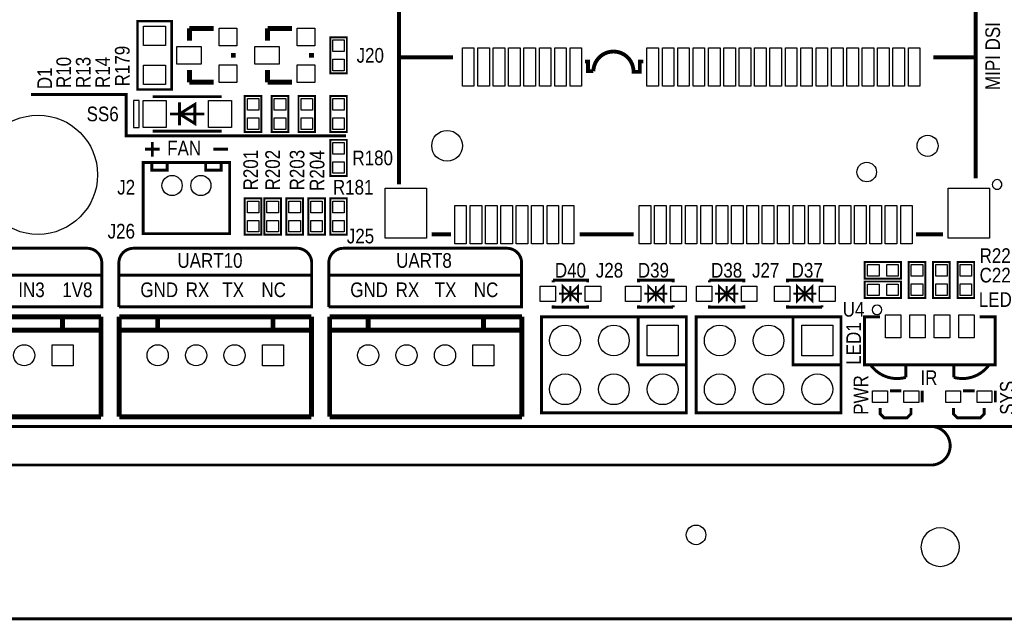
# Model space of a CAD drawing. Extents: x 0 to 176, y -10 to 100.
# Tile 8 of 15: x 91 to 143, y -10 to 21. Entities that reach past the tile are written whole.
import ezdxf
from ezdxf.enums import TextEntityAlignment as Align

# ---------------------------------------------------------------- set-up
doc = ezdxf.new("R2010")
doc.units = 0
doc.layers.add('DXF', color=212, linetype='CONTINUOUS')

msp = doc.modelspace()

# ---------------------------------------------------------------- linework, layer by layer
at = {"layer": 'DXF'}
for points, const_width in [([(2.999994, 0), (147.000011, 0, 0.41421), (150.000005, 2.999994), (150.000005, 87.000105, 0.414209), (147.000011, 90.000099), (2.999994, 90.000099, 0.414212), (0, 87.000105), (0, 2.999994, 0.414214), (2.999994, 0)], 0.1524), ([(120.898895, 18.986195), (121.059194, 18.986195), (121.059194, 18.48231), (121.337807, 18.48231, -0.988934), (123.424899, 18.458409), (123.424899, 18.446496), (123.750807, 18.446496), (123.750807, 18.980201), (123.934703, 18.980201)], 0.199898), ([(120.898895, 18.986195), (121.059194, 18.986195), (121.059194, 18.482107), (121.337807, 18.482107, -0.988909), (123.424899, 18.458409), (123.424899, 18.446191), (123.750807, 18.446191), (123.750807, 18.980201), (123.934499, 18.980201)], 0.199898), ([(81.788, 6.223), (95.758, 6.223), (95.758, 8.509, 0.414214), (94.996, 9.271), (82.55, 9.271, 0.414214), (81.788, 8.509), (81.788, 6.223)], 0.1524), ([(96.647, 6.223), (106.68, 6.223), (106.68, 8.509, 0.414214), (105.918, 9.271), (97.409, 9.271, 0.414214), (96.647, 8.509), (96.647, 6.223)], 0.1524), ([(107.569, 6.223), (117.602, 6.223), (117.602, 8.509, 0.414214), (116.84, 9.271), (108.331, 9.271, 0.414214), (107.569, 8.509), (107.569, 6.223)], 0.1524), ([(137.590809, 2.556789, -0.306224), (135.787409, 3.167101)], 0.1524), ([(141.894103, 3.167405, -0.306156), (140.090703, 2.556789)], 0.1524), ([(147.000011, 0, 0.999992), (147.000011, -1.999996), (150.000005, -1.999996), (150.000005, -8.47598, -0.414214), (148.476005, -9.99998), (1.524, -9.99998, -0.414214), (0, -8.47598), (0, -1.999996)], 0.1524)]:
    msp.add_lwpolyline(points, format="xyb", dxfattribs=dict(at, const_width=const_width))
for points in [[(0, 2.999994), (0, 87.000105, -0.414212), (2.999994, 90.000099), (147.000011, 90.000099, -0.414209), (150.000005, 87.000105), (150.000005, 2.999994, -0.41421), (147.000011, 0), (2.999994, 0, -0.414214)], [(142.591993, 12.590043, 1), (142.091959, 12.590065, 1)], [(136.343187, 6.0706, 1), (135.843206, 6.070605, 1)], [(140.380009, -6.26999, 1), (138.380013, -6.26999, 1)]]:
    msp.add_lwpolyline(points, format="xyb", close=True, dxfattribs=at)
for points, const_width in [([(111.224593, 19.199606), (111.224593, 65.548307), (141.224787, 65.548307), (141.224787, 19.199911), (141.224508, 19.199606), (141.224508, 12.899593)], 0.199898), ([(99.392003, 21.082), (99.392003, 17.526), (97.614003, 17.526), (97.614003, 21.082), (99.392003, 21.082)], 0.127), ([(100.3173, 20.066), (100.3173, 20.701)], 0.254), ([(100.3173, 20.701), (101.5873, 20.701)], 0.254), ([(104.3813, 20.066), (104.3813, 20.701)], 0.254), ([(104.3813, 20.701), (105.6513, 20.701)], 0.254), ([(107.6452, 18.3642), (107.6452, 20.2438), (108.5088, 20.2438), (108.5088, 18.3642), (107.6452, 18.3642)], 0.1016), ([(102.6033, 19.177), (102.6033, 19.431)], 0.254), ([(106.6673, 19.177), (106.6673, 19.431)], 0.254), ([(114.024689, 19.199403), (111.224593, 19.199403), (111.224593, 12.588697)], 0.199898), ([(141.224508, 19.199403), (139.024589, 19.199403)], 0.199898), ([(141.224787, 12.999695), (141.224787, 19.199911)], 0.199898), ([(100.3173, 18.542), (100.3173, 17.907)], 0.254), ([(104.3813, 18.542), (104.3813, 17.907)], 0.254), ([(100.3173, 17.907), (101.5873, 17.907)], 0.254), ([(104.3813, 17.907), (105.6513, 17.907)], 0.254), ([(108.458, 15.113), (97.028, 15.113), (97.028, 17.272), (92.075, 17.272)], 0.1524), ([(98.402902, 17.155897), (102.003098, 17.155897)], 0.150089), ([(99.802899, 15.656103), (99.802899, 16.855897)], 0.150089), ([(103.2002, 15.3162), (103.2002, 17.1958), (104.0638, 17.1958), (104.0638, 15.3162), (103.2002, 15.3162)], 0.1016), ([(104.5972, 15.3162), (104.5972, 17.1958), (105.4608, 17.1958), (105.4608, 15.3162), (104.5972, 15.3162)], 0.1016), ([(106.8578, 17.1958), (106.8578, 15.3162), (105.9942, 15.3162), (105.9942, 17.1958), (106.8578, 17.1958)], 0.1016), ([(108.5088, 17.1958), (108.5088, 15.3162), (107.6452, 15.3162), (107.6452, 17.1958), (108.5088, 17.1958)], 0.1016), ([(99.803204, 16.256), (100.602796, 15.755899), (100.602796, 16.756101), (99.803204, 16.256)], 0.150089), ([(101.102897, 16.256), (99.303103, 16.256)], 0.150089), ([(102.003098, 15.356103), (98.402902, 15.356103)], 0.150089), ([(98.387205, 14.804111), (98.387205, 14.042111)], 0.1524), ([(107.6452, 13.0302), (107.6452, 14.9098), (108.5088, 14.9098), (108.5088, 13.0302), (107.6452, 13.0302)], 0.1016), ([(98.768205, 14.423111), (98.006205, 14.423111)], 0.1524), ([(102.324205, 14.423111), (101.562205, 14.423111)], 0.1524), ([(97.915197, 13.732993), (102.415111, 13.732993), (102.415111, 10.033), (97.915197, 10.033), (97.915197, 13.732993)], 0.150089), ([(98.365107, 13.732993), (98.365107, 13.333197), (99.165207, 13.333197), (99.165207, 13.732993)], 0.150089), ([(101.965303, 13.732993), (101.965303, 13.333197), (101.165203, 13.333197), (101.165203, 13.732993)], 0.150089), ([(104.0638, 11.8618), (104.0638, 9.9822), (103.2002, 9.9822), (103.2002, 11.8618), (104.0638, 11.8618)], 0.1016), ([(105.0798, 11.8618), (105.0798, 9.9822), (104.2162, 9.9822), (104.2162, 11.8618), (105.0798, 11.8618)], 0.1016), ([(106.2228, 11.8618), (106.2228, 9.9822), (105.3592, 9.9822), (105.3592, 11.8618), (106.2228, 11.8618)], 0.1016), ([(107.3658, 11.8618), (107.3658, 9.9822), (106.5022, 9.9822), (106.5022, 11.8618), (107.3658, 11.8618)], 0.1016), ([(108.5088, 11.8618), (108.5088, 9.9822), (107.6452, 9.9822), (107.6452, 11.8618), (108.5088, 11.8618)], 0.1016), ([(112.92459, 9.999701), (113.924588, 9.999701)], 0.199898), ([(112.92459, 9.999701), (113.924588, 9.999701)], 0.199898), ([(120.6246, 9.999701), (123.424391, 9.999701)], 0.199898), ([(120.6246, 9.999701), (123.424391, 9.999701)], 0.199898), ([(138.124413, 9.999701), (139.524511, 9.999701)], 0.199898), ([(138.124413, 9.999701), (139.524511, 9.999701)], 0.199898), ([(135.4582, 8.5598), (137.3378, 8.5598), (137.3378, 7.6962), (135.4582, 7.6962), (135.4582, 8.5598)], 0.1016), ([(137.7442, 6.6802), (137.7442, 8.5598), (138.6078, 8.5598), (138.6078, 6.6802), (137.7442, 6.6802)], 0.1016), ([(139.8778, 8.5598), (139.8778, 6.6802), (139.0142, 6.6802), (139.0142, 8.5598), (139.8778, 8.5598)], 0.1016), ([(140.2842, 6.6802), (140.2842, 8.5598), (141.1478, 8.5598), (141.1478, 6.6802), (140.2842, 6.6802)], 0.1016), ([(81.788, 7.874), (95.758, 7.874)], 0.1524), ([(106.68, 7.874), (96.647, 7.874)], 0.1524), ([(107.569, 7.874), (117.602, 7.874)], 0.1524), ([(119.242103, 7.607884), (121.041897, 7.607884), (121.041897, 7.507783)], 0.150089), ([(119.242103, 7.607884), (119.242103, 7.507783)], 0.150089), ([(120.142, 6.907886), (119.742001, 6.507785), (119.742001, 7.307885), (120.142, 6.907886), (120.541999, 7.307885), (120.541999, 6.507785), (120.142, 6.907886)], 0.100101), ([(120.142, 6.507785), (120.142, 7.307885)], 0.100101), ([(125.486897, 7.507783), (125.486897, 7.607884), (123.687103, 7.607884), (123.687103, 7.507783)], 0.150089), ([(124.587, 6.907886), (124.986999, 7.307885), (124.986999, 6.507785), (124.587, 6.907886), (124.187001, 6.507785), (124.187001, 7.307885), (124.587, 6.907886)], 0.100101), ([(124.587, 7.307885), (124.587, 6.507785)], 0.100101), ([(127.370103, 7.607884), (129.169897, 7.607884), (129.169897, 7.507783)], 0.150089), ([(127.370103, 7.607884), (127.370103, 7.507783)], 0.150089), ([(128.27, 6.907886), (127.869899, 6.507785), (127.869899, 7.307885), (128.27, 6.907886), (128.669999, 7.307885), (128.669999, 6.507785), (128.27, 6.907886)], 0.100101), ([(128.27, 6.507785), (128.27, 7.307885)], 0.100101), ([(133.233897, 7.507783), (133.233897, 7.607884), (131.434103, 7.607884), (131.434103, 7.507783)], 0.150089), ([(132.334, 6.907886), (132.733999, 7.307885), (132.733999, 6.507785), (132.334, 6.907886), (131.934001, 6.507785), (131.934001, 7.307885), (132.334, 6.907886)], 0.100101), ([(132.334, 7.307885), (132.334, 6.507785)], 0.100101), ([(137.3378, 6.6802), (135.4582, 6.6802), (135.4582, 7.5438), (137.3378, 7.5438), (137.3378, 6.6802)], 0.1016), ([(119.542103, 6.907886), (120.741897, 6.907886)], 0.100101), ([(125.186897, 6.907886), (123.987103, 6.907886)], 0.100101), ([(127.670103, 6.907886), (128.869897, 6.907886)], 0.100101), ([(132.933897, 6.907886), (131.734103, 6.907886)], 0.100101), ([(119.242103, 6.307988), (119.242103, 6.207887), (121.041897, 6.207887), (121.041897, 6.307988)], 0.150089), ([(125.486897, 6.207887), (123.687103, 6.207887), (123.687103, 6.307988)], 0.150089), ([(125.486897, 6.207887), (125.486897, 6.307988)], 0.150089), ([(127.370103, 6.307988), (127.370103, 6.207887), (129.169897, 6.207887), (129.169897, 6.307988)], 0.150089), ([(133.233897, 6.207887), (131.434103, 6.207887), (131.434103, 6.307988)], 0.150089), ([(133.233897, 6.207887), (133.233897, 6.307988)], 0.150089), ([(95.719113, 5.707888), (81.719191, 5.707888)], 0.254), ([(93.719091, 5.007889), (93.719091, 5.707888)], 0.254), ([(95.719113, 0.508), (95.719113, 5.707888)], 0.254), ([(96.667295, 0.508), (96.667295, 5.707888)], 0.254), ([(106.6673, 5.707888), (96.667295, 5.707888)], 0.254), ([(98.667291, 5.007889), (98.667291, 5.707888)], 0.254), ([(104.667304, 5.007889), (104.667304, 5.707888)], 0.254), ([(106.6673, 0.508), (106.6673, 5.707888)], 0.254), ([(107.615507, 0.508), (107.615507, 5.707888)], 0.254), ([(117.615487, 5.707888), (107.615507, 5.707888)], 0.254), ([(109.615503, 5.007889), (109.615503, 5.707888)], 0.254), ([(115.615491, 5.007889), (115.615491, 5.707888)], 0.254), ([(117.615487, 0.508), (117.615487, 5.707888)], 0.254), ([(126.171706, 0.707593), (118.631487, 0.707593), (118.631487, 5.707888), (126.171706, 5.707888), (126.171706, 0.707593)], 0.150089), ([(126.171706, 3.207791), (123.671609, 3.207791), (123.671609, 5.707888)], 0.150089), ([(134.220001, 0.707593), (126.679706, 0.707593), (126.679706, 5.707888), (134.220001, 5.707888), (134.220001, 0.707593)], 0.150089), ([(134.220001, 3.207791), (131.719803, 3.207791), (131.719803, 5.707888)], 0.150089), ([(141.440687, 5.707888), (142.240787, 5.707888), (142.240787, 3.207791), (135.440699, 3.207791), (135.440699, 5.707888), (136.240799, 5.707888)], 0.150089), ([(95.719113, 5.007889), (81.719191, 5.007889)], 0.254), ([(106.6673, 5.007889), (96.667295, 5.007889)], 0.254), ([(117.615487, 5.007889), (107.615507, 5.007889)], 0.254), ([(137.590809, 3.207791), (137.590809, 2.556789)], 0.1524), ([(140.090703, 2.556789), (140.090703, 3.207791)], 0.1524), ([(137.362413, 1.856689), (136.762998, 1.856689)], 0.149911), ([(138.439398, 1.267511), (138.439398, 1.8669)], 0.149911), ([(141.172413, 1.856689), (140.572998, 1.856689)], 0.149911), ([(142.249398, 1.267511), (142.249398, 1.8669)], 0.149911), ([(137.862793, 0.957605), (137.862793, 0.657911), (137.662209, 0.4572), (136.463303, 0.4572), (136.262593, 0.657911), (136.262593, 0.957605)], 0.149911), ([(141.672793, 0.957605), (141.672793, 0.657911), (141.472209, 0.4572), (140.273303, 0.4572), (140.072593, 0.657911), (140.072593, 0.957605)], 0.149911), ([(81.719191, 0.508), (95.719113, 0.508)], 0.254), ([(96.667295, 0.508), (106.6673, 0.508)], 0.254), ([(107.615507, 0.508), (117.615487, 0.508)], 0.254)]:
    msp.add_lwpolyline(points, dxfattribs=dict(at, const_width=const_width))
for points in [[(97.931503, 20.828), (99.074503, 20.828), (99.074503, 19.812), (97.931503, 19.812)], [(102.7811, 19.7993), (101.8667, 19.7993), (101.8667, 20.7137), (102.7811, 20.7137)], [(106.8451, 19.7993), (105.9307, 19.7993), (105.9307, 20.7137), (106.8451, 20.7137)], [(108.376695, 19.504203), (107.777305, 19.504203), (107.777305, 20.103592), (108.376695, 20.103592)], [(100.9269, 18.8468), (99.6569, 18.8468), (99.6569, 19.7612), (100.9269, 19.7612)], [(104.9909, 18.8468), (103.7209, 18.8468), (103.7209, 19.7612), (104.9909, 19.7612)], [(114.524561, 17.699787), (114.524561, 19.699783), (115.124459, 19.699783), (115.124459, 17.699787)], [(115.324661, 17.699787), (115.324661, 19.699783), (115.924559, 19.699783), (115.924559, 17.699787)], [(116.124457, 17.699787), (116.124457, 19.699783), (116.724354, 19.699783), (116.724354, 17.699787)], [(116.924557, 17.699787), (116.924557, 19.699783), (117.524454, 19.699783), (117.524454, 17.699787)], [(117.724657, 17.699787), (117.724657, 19.699783), (118.324554, 19.699783), (118.324554, 17.699787)], [(118.524553, 17.699787), (118.524553, 19.699783), (119.124451, 19.699783), (119.124451, 17.699787)], [(119.324653, 17.699787), (119.324653, 19.699783), (119.924551, 19.699783), (119.924551, 17.699787)], [(120.124474, 17.699787), (120.124474, 19.699783), (120.724371, 19.699783), (120.724371, 17.699787)], [(124.124466, 17.699787), (124.124466, 19.699783), (124.724363, 19.699783), (124.724363, 17.699787)], [(124.924566, 17.699787), (124.924566, 19.699783), (125.524463, 19.699783), (125.524463, 17.699787)], [(125.724666, 17.699787), (125.724666, 19.699783), (126.324563, 19.699783), (126.324563, 17.699787)], [(126.524461, 17.699787), (126.524461, 19.699783), (127.124358, 19.699783), (127.124358, 17.699787)], [(127.324561, 17.699787), (127.324561, 19.699783), (127.924458, 19.699783), (127.924458, 17.699787)], [(128.124458, 17.699787), (128.124458, 19.699783), (128.724355, 19.699783), (128.724355, 17.699787)], [(128.924558, 17.699787), (128.924558, 19.699783), (129.524455, 19.699783), (129.524455, 17.699787)], [(129.724658, 17.699787), (129.724658, 19.699783), (130.324555, 19.699783), (130.324555, 17.699787)], [(130.524453, 17.699787), (130.524453, 19.699783), (131.12435, 19.699783), (131.12435, 17.699787)], [(131.324553, 17.699787), (131.324553, 19.699783), (131.92445, 19.699783), (131.92445, 17.699787)], [(132.124475, 17.699787), (132.124475, 19.699783), (132.724373, 19.699783), (132.724373, 17.699787)], [(132.924575, 17.699787), (132.924575, 19.699783), (133.524473, 19.699783), (133.524473, 17.699787)], [(133.724675, 17.699787), (133.724675, 19.699783), (134.324573, 19.699783), (134.324573, 17.699787)], [(134.524471, 17.699787), (134.524471, 19.699783), (135.124368, 19.699783), (135.124368, 17.699787)], [(135.324571, 17.699787), (135.324571, 19.699783), (135.924468, 19.699783), (135.924468, 17.699787)], [(136.124467, 17.699787), (136.124467, 19.699783), (136.724365, 19.699783), (136.724365, 17.699787)], [(136.924567, 17.699787), (136.924567, 19.699783), (137.524465, 19.699783), (137.524465, 17.699787)], [(137.724667, 17.699787), (137.724667, 19.699783), (138.324565, 19.699783), (138.324565, 17.699787)], [(108.376695, 18.504408), (107.777305, 18.504408), (107.777305, 19.103797), (108.376695, 19.103797)], [(97.931503, 18.796), (99.074503, 18.796), (99.074503, 17.78), (97.931503, 17.78)], [(102.7811, 17.8943), (101.8667, 17.8943), (101.8667, 18.8087), (102.7811, 18.8087)], [(106.8451, 17.8943), (105.9307, 17.8943), (105.9307, 18.8087), (106.8451, 18.8087)], [(97.702903, 15.556001), (97.702903, 16.955999), (97.402904, 16.955999), (97.402904, 15.556001)], [(99.102951, 16.955999), (99.102951, 15.556001), (97.903055, 15.556001), (97.903055, 16.955999)], [(102.502945, 16.955999), (102.502945, 15.556001), (101.303049, 15.556001), (101.303049, 16.955999)], [(103.931695, 16.456203), (103.332305, 16.456203), (103.332305, 17.055592), (103.931695, 17.055592)], [(105.328695, 16.456203), (104.729305, 16.456203), (104.729305, 17.055592), (105.328695, 17.055592)], [(106.126305, 17.055592), (106.725695, 17.055592), (106.725695, 16.456203), (106.126305, 16.456203)], [(107.777305, 17.055592), (108.376695, 17.055592), (108.376695, 16.456203), (107.777305, 16.456203)], [(103.931695, 15.456408), (103.332305, 15.456408), (103.332305, 16.055797), (103.931695, 16.055797)], [(105.328695, 15.456408), (104.729305, 15.456408), (104.729305, 16.055797), (105.328695, 16.055797)], [(106.126305, 16.055797), (106.725695, 16.055797), (106.725695, 15.456408), (106.126305, 15.456408)], [(107.777305, 16.055797), (108.376695, 16.055797), (108.376695, 15.456408), (107.777305, 15.456408)], [(108.376695, 14.170203), (107.777305, 14.170203), (107.777305, 14.769592), (108.376695, 14.769592)], [(108.376695, 13.170408), (107.777305, 13.170408), (107.777305, 13.769797), (108.376695, 13.769797)], [(110.499449, 9.79965), (110.499449, 12.399543), (112.649559, 12.399543), (112.649559, 9.79965)], [(139.799466, 9.79965), (139.799466, 12.399543), (141.949576, 12.399543), (141.949576, 9.79965)], [(103.332305, 11.721592), (103.931695, 11.721592), (103.931695, 11.122203), (103.332305, 11.122203)], [(104.348305, 11.721592), (104.947695, 11.721592), (104.947695, 11.122203), (104.348305, 11.122203)], [(105.491305, 11.721592), (106.090695, 11.721592), (106.090695, 11.122203), (105.491305, 11.122203)], [(106.634305, 11.721592), (107.233695, 11.721592), (107.233695, 11.122203), (106.634305, 11.122203)], [(107.777305, 11.721592), (108.376695, 11.721592), (108.376695, 11.122203), (107.777305, 11.122203)], [(114.124461, 9.4996), (114.124461, 11.499596), (114.724358, 11.499596), (114.724358, 9.4996)], [(114.924561, 9.4996), (114.924561, 11.499596), (115.524458, 11.499596), (115.524458, 9.4996)], [(115.724661, 9.4996), (115.724661, 11.499596), (116.324558, 11.499596), (116.324558, 9.4996)], [(116.524557, 9.4996), (116.524557, 11.499596), (117.124455, 11.499596), (117.124455, 9.4996)], [(117.324657, 9.4996), (117.324657, 11.499596), (117.924555, 11.499596), (117.924555, 9.4996)], [(118.124453, 9.4996), (118.124453, 11.499596), (118.72435, 11.499596), (118.72435, 9.4996)], [(118.924553, 9.4996), (118.924553, 11.499596), (119.52445, 11.499596), (119.52445, 9.4996)], [(119.724653, 9.4996), (119.724653, 11.499596), (120.32455, 11.499596), (120.32455, 9.4996)], [(123.72467, 9.4996), (123.72467, 11.499596), (124.324567, 11.499596), (124.324567, 9.4996)], [(124.524567, 9.4996), (124.524567, 11.499596), (125.124464, 11.499596), (125.124464, 9.4996)], [(125.324667, 9.4996), (125.324667, 11.499596), (125.924564, 11.499596), (125.924564, 9.4996)], [(126.124462, 9.4996), (126.124462, 11.499596), (126.724359, 11.499596), (126.724359, 9.4996)], [(126.924562, 9.4996), (126.924562, 11.499596), (127.524459, 11.499596), (127.524459, 9.4996)], [(127.724662, 9.4996), (127.724662, 11.499596), (128.324559, 11.499596), (128.324559, 9.4996)], [(128.524457, 9.4996), (128.524457, 11.499596), (129.124354, 11.499596), (129.124354, 9.4996)], [(129.324557, 9.4996), (129.324557, 11.499596), (129.924454, 11.499596), (129.924454, 9.4996)], [(130.124454, 9.4996), (130.124454, 11.499596), (130.724351, 11.499596), (130.724351, 9.4996)], [(130.924554, 9.4996), (130.924554, 11.499596), (131.524451, 11.499596), (131.524451, 9.4996)], [(131.724654, 9.4996), (131.724654, 11.499596), (132.324551, 11.499596), (132.324551, 9.4996)], [(132.524475, 9.4996), (132.524475, 11.499596), (133.124372, 11.499596), (133.124372, 9.4996)], [(133.324575, 9.4996), (133.324575, 11.499596), (133.924472, 11.499596), (133.924472, 9.4996)], [(134.124471, 9.4996), (134.124471, 11.499596), (134.724369, 11.499596), (134.724369, 9.4996)], [(134.924571, 9.4996), (134.924571, 11.499596), (135.524469, 11.499596), (135.524469, 9.4996)], [(135.724671, 9.4996), (135.724671, 11.499596), (136.324569, 11.499596), (136.324569, 9.4996)], [(136.524467, 9.4996), (136.524467, 11.499596), (137.124364, 11.499596), (137.124364, 9.4996)], [(137.324567, 9.4996), (137.324567, 11.499596), (137.924464, 11.499596), (137.924464, 9.4996)], [(103.332305, 10.721797), (103.931695, 10.721797), (103.931695, 10.122408), (103.332305, 10.122408)], [(104.348305, 10.721797), (104.947695, 10.721797), (104.947695, 10.122408), (104.348305, 10.122408)], [(105.491305, 10.721797), (106.090695, 10.721797), (106.090695, 10.122408), (105.491305, 10.122408)], [(106.634305, 10.721797), (107.233695, 10.721797), (107.233695, 10.122408), (106.634305, 10.122408)], [(107.777305, 10.721797), (108.376695, 10.721797), (108.376695, 10.122408), (107.777305, 10.122408)], [(135.598408, 7.828305), (135.598408, 8.427695), (136.197797, 8.427695), (136.197797, 7.828305)], [(136.598203, 7.828305), (136.598203, 8.427695), (137.197592, 8.427695), (137.197592, 7.828305)], [(138.475695, 7.820203), (137.876305, 7.820203), (137.876305, 8.419592), (138.475695, 8.419592)], [(139.146305, 8.419592), (139.745695, 8.419592), (139.745695, 7.820203), (139.146305, 7.820203)], [(141.015695, 7.820203), (140.416305, 7.820203), (140.416305, 8.419592), (141.015695, 8.419592)], [(118.566946, 6.507836), (118.566946, 7.307936), (119.367046, 7.307936), (119.367046, 6.507836)], [(120.916954, 6.507836), (120.916954, 7.307936), (121.717054, 7.307936), (121.717054, 6.507836)], [(123.812046, 7.307936), (123.812046, 6.507836), (123.011946, 6.507836), (123.011946, 7.307936)], [(126.162054, 7.307936), (126.162054, 6.507836), (125.361954, 6.507836), (125.361954, 7.307936)], [(126.694946, 6.507836), (126.694946, 7.307936), (127.495046, 7.307936), (127.495046, 6.507836)], [(129.044954, 6.507836), (129.044954, 7.307936), (129.845054, 7.307936), (129.845054, 6.507836)], [(131.559046, 7.307936), (131.559046, 6.507836), (130.758946, 6.507836), (130.758946, 7.307936)], [(133.909054, 7.307936), (133.909054, 6.507836), (133.108954, 6.507836), (133.108954, 7.307936)], [(136.197797, 7.411695), (136.197797, 6.812305), (135.598408, 6.812305), (135.598408, 7.411695)], [(137.197592, 7.411695), (137.197592, 6.812305), (136.598203, 6.812305), (136.598203, 7.411695)], [(138.475695, 6.820408), (137.876305, 6.820408), (137.876305, 7.419797), (138.475695, 7.419797)], [(139.146305, 7.419797), (139.745695, 7.419797), (139.745695, 6.820408), (139.146305, 6.820408)], [(141.015695, 6.820408), (140.416305, 6.820408), (140.416305, 7.419797), (141.015695, 7.419797)], [(137.335743, 5.807735), (137.335743, 4.607839), (136.535643, 4.607839), (136.535643, 5.807735)], [(138.605743, 5.807735), (138.605743, 4.607839), (137.805643, 4.607839), (137.805643, 5.807735)], [(139.875743, 5.807735), (139.875743, 4.607839), (139.075643, 4.607839), (139.075643, 5.807735)], [(141.145743, 5.807735), (141.145743, 4.607839), (140.345643, 4.607839), (140.345643, 5.807735)], [(125.741557, 5.277739), (125.741557, 3.677844), (124.141662, 3.677844), (124.141662, 5.277739)], [(133.78975, 5.277739), (133.78975, 3.677844), (132.189855, 3.677844), (132.189855, 5.277739)], [(94.269242, 4.257942), (94.269242, 3.157842), (93.169143, 3.157842), (93.169143, 4.257942)], [(105.217354, 4.257942), (105.217354, 3.157842), (104.117254, 3.157842), (104.117254, 4.257942)], [(116.165541, 4.257942), (116.165541, 3.157842), (115.065442, 3.157842), (115.065442, 4.257942)], [(136.632201, 1.856689), (136.632201, 1.2573), (135.862606, 1.2573), (135.862606, 1.856689)], [(138.262779, 1.856689), (138.262779, 1.2573), (137.493185, 1.2573), (137.493185, 1.856689)], [(140.442201, 1.856689), (140.442201, 1.2573), (139.672606, 1.2573), (139.672606, 1.856689)], [(142.072779, 1.856689), (142.072779, 1.2573), (141.303185, 1.2573), (141.303185, 1.856689)]]:
    msp.add_lwpolyline(points, close=True, dxfattribs=at)
msp.add_lwpolyline([(139.000027, 0, 0.150012, 0.150012, -0.899993), (139.000027, -1.999996, 0.1524, 0.1524, 0), (78.999994, -1.999996, 0.150012, 0.150012, -0.999992), (78.999994, 0, 0.150012, 0.150012, 0)], format="xyseb", dxfattribs=at)
for centre, radius in [((92.440989, 13.094995), 3.099956), ((113.724411, 14.599691), 0.799948), ((138.724615, 14.599691), 0.55005), ((135.5598, 13.2334), 0.508), ((99.415117, 12.533097), 0.525005), ((100.915292, 12.533097), 0.525005), ((119.861609, 4.477791), 0.799948), ((122.401609, 4.477791), 0.799948), ((127.909803, 4.477791), 0.799948), ((130.449803, 4.477791), 0.799948), ((91.719197, 3.707892), 0.55005), ((98.667316, 3.707892), 0.55005), ((100.667312, 3.707892), 0.55005), ((102.667308, 3.707892), 0.55005), ((109.615503, 3.707892), 0.55005), ((111.615499, 3.707892), 0.55005), ((113.615495, 3.707892), 0.55005), ((119.861609, 1.937791), 0.799948), ((122.401609, 1.937791), 0.799948), ((124.941609, 1.937791), 0.799948), ((127.909803, 1.937791), 0.799948), ((130.449803, 1.937791), 0.799948), ((132.989803, 1.937791), 0.799948), ((126.680011, -5.63499), 0.508)]:
    msp.add_circle(centre, radius, dxfattribs=at)

# ---------------------------------------------------------------- texts
at = {"layer": 'DXF', "width": 0.866667}
for s, p in [('MIPI DSI', (142.494, 17.5006)), ('PWR', (135.636, 0.6096)), ('SYS', (143.256, 0.6096))]:
    msp.add_text(s, height=0.762, rotation=90, dxfattribs=at).set_placement(p)
for s, p in [('R179', (97.2058, 18.7452)), ('R10', (94.1578, 18.415)), ('R13', (95.1738, 18.415)), ('R14', (96.1898, 18.415)), ('D1', (93.1672, 18.1102)), ('R201', (103.886, 13.335)), ('R202', (105.029, 13.335)), ('R203', (106.299, 13.335)), ('R204', (107.3404, 13.3096)), ('LED1', (135.255, 4.318))]:
    msp.add_text(s, height=0.762, rotation=90, dxfattribs=at).set_placement(p, align=Align.CENTER)
for s, p in [('J20', (109.728, 18.923)), ('R180', (109.855, 13.589)), ('J2', (97.028, 12.065)), ('R181', (108.839, 12.065)), ('J26', (96.774, 9.779)), ('J25', (109.22, 9.525)), ('R22', (142.24, 8.509)), ('D40', (120.142, 7.747)), ('J28', (122.174, 7.747)), ('D39', (124.46, 7.747)), ('D38', (128.27, 7.747)), ('J27', (130.302, 7.747)), ('D37', (132.461, 7.747)), ('C22', (142.24, 7.493)), ('LED2', (142.494, 6.223)), ('U4', (134.874, 5.715))]:
    msp.add_text(s, height=0.762, dxfattribs=at).set_placement(p, align=Align.CENTER)
for s, p in [('SS6', (94.9706, 15.875)), ('FAN', (99.1616, 14.097)), ('UART10', (99.695, 8.255)), ('UART8', (111.0742, 8.255)), ('IN3', (91.4146, 6.731)), ('1V8', (93.7006, 6.731)), ('GND', (97.7646, 6.731)), ('RX', (100.1268, 6.731)), ('TX', (102.0318, 6.731)), ('NC', (104.0638, 6.731)), ('GND', (108.6866, 6.731)), ('RX', (111.0488, 6.731)), ('TX', (113.0808, 6.731)), ('NC', (115.1128, 6.731)), ('IR', (138.3538, 2.159))]:
    msp.add_text(s, height=0.762, dxfattribs=at).set_placement(p)

doc.saveas('drawing.dxf')
